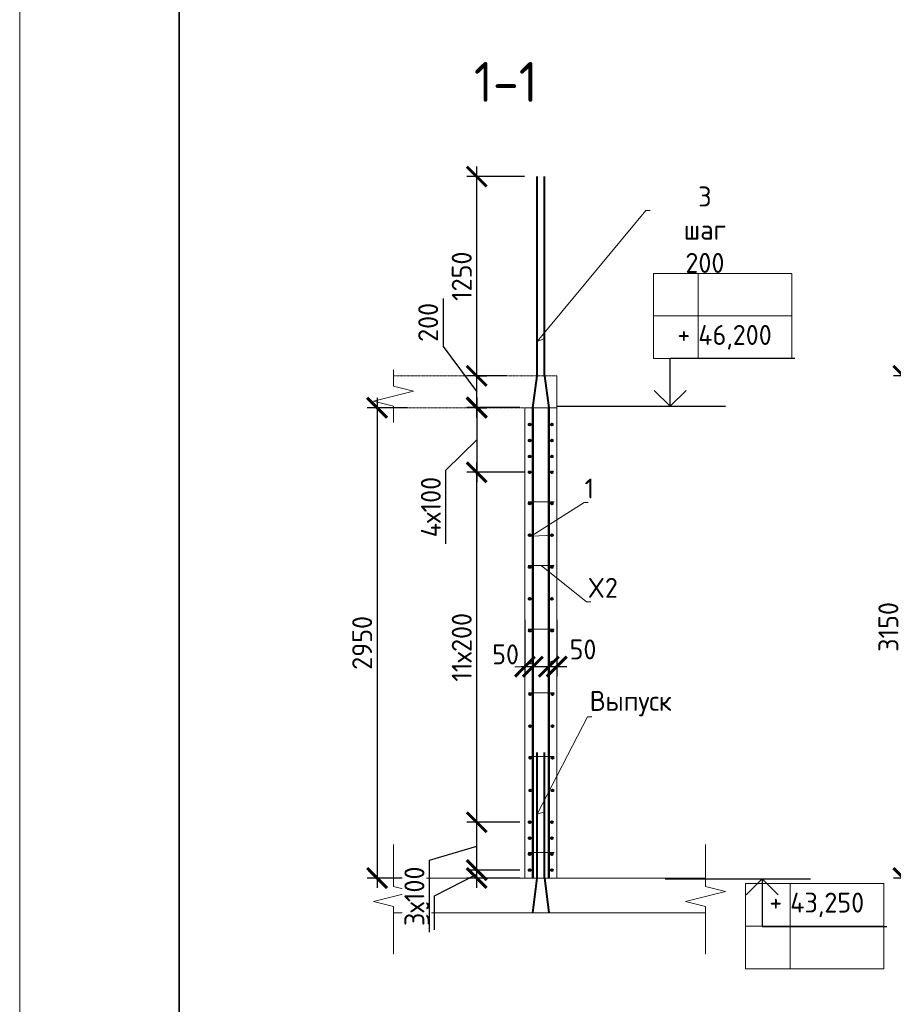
# Model space of a CAD drawing. Header units: millimetres. Extents: x 247266 to 730847, y -636031 to 10052.
# Tile 102 of 256: x 526995 to 537960, y -326985 to -314633. Entities that reach past the tile are written whole.
import ezdxf
from ezdxf import colors
from ezdxf.entities.mleader import LeaderData, LeaderLine
from ezdxf.math import Vec2, Vec3

# ---------------------------------------------------------------- set-up
doc = ezdxf.new("R2010")
doc.units = ezdxf.units.MM
doc.linetypes.add('01 Штриховая _4 мм_', pattern=[6, 3.5, -2.5])
for name, color, linetype, lineweight in [('AF_Perekritie', 7, 'Continuous', 18), ('AF_Stena', 7, 'Continuous', 18), ('KR_Fundament', 7, 'Continuous', 18), ('RAZMER', 7, 'Continuous', 15), ('Арм_шпильки', 7, 'Continuous', 18), ('Армирование', 7, 'Continuous', 40), ('АрмСтер', 7, 'Continuous', 50), ('АС-Таблицы', 7, 'Continuous', 20), ('отметки', 7, 'Continuous', 18), ('подоснова', 7, 'Continuous', 5), ('ТОНКИЕ', 7, 'Continuous', 9)]:
    doc.layers.add(name, color=color, linetype=linetype, lineweight=lineweight)
doc.layers.add('РАЗМЕРЫ', color=7, linetype='Continuous')
doc.layers.add('ТОЛСТЫЕ_ОСНОВНЫЕ', color=7, linetype='Continuous')
doc.styles.add('GOST-2.304_Type-B', font='GOST_Common.ttf')
doc.styles.add('ГОСТ', font='GOST_Common.ttf')
doc.dimstyles.new('мой 25', dxfattribs={"dimscale": 100, "dimtxt": 2.5, "dimasz": 2.5, "dimexe": 1.25, "dimexo": 0.625, "dimtad": 1, "dimdec": 0, "dimlfac": 0.5, "dimtxsty": 'GOST-2.304_Type-B', "dimblk": 'ARCHTICK', "dimcen": 2.5, "dimdle": 1.25, "dimaunit": 1, "dimadec": 1, "dimazin": 2, "dimtfac": 1, "dimtdec": 0, "dimtmove": 1, "dimatfit": 3, "dimfxl": 6, "dimfxlon": 1, "dimtfill": 1, "dimlwd": -1, "dimlwe": -1, "dimarcsym": 0})

# ---------------------------------------------------------------- blocks, each defined once
blk = doc.blocks.new('*U3685')
at = {"layer": 'ТОЛСТЫЕ_ОСНОВНЫЕ', "lineweight": 35}
blk.add_lwpolyline([(20, 5), (836, 5), (836, 589), (20, 589)], close=True, dxfattribs=at)
at = {"layer": 'ТОНКИЕ'}
blk.add_lwpolyline([(0, 0), (841, 0), (841, 594), (0, 594)], close=True, dxfattribs=at)
blk = doc.blocks.new('_None')
blk = doc.blocks.new('_ArchTick')
at = {"color": 0, "linetype": 'ByBlock', "const_width": 0.15}
blk.add_lwpolyline([(-0.5, -0.5), (0.5, 0.5)], dxfattribs=at)
blk = doc.blocks.new('*D1119')
at = {"layer": 'DEFPOINTS', "color": 0, "ltscale": 100}
for p in [(532694, -319101), (532731, -319101), (532694, -319501)]:
    blk.add_point(p, dxfattribs=at)
at = {"layer": 'РАЗМЕРЫ', "color": 0, "linetype": 'Continuous'}
for p, q in [((532309, -318130), (532309, -318731)), ((532309, -318731), (532731, -319301)), ((532731, -319626), (532731, -318976)), ((532757, -319101), (532856, -319101)), ((532756, -319501), (532856, -319501))]:
    blk.add_line(p, q, dxfattribs=at)
at = {"layer": 'РАЗМЕРЫ', "color": 0, "ltscale": 100, "xscale": 250, "yscale": 250, "zscale": 250}
for p, rotation in [((532731, -319101), 90), ((532731, -319501), 270)]:
    blk.add_blockref('_ArchTick', p, dxfattribs=dict(at, rotation=rotation))
at = {"layer": 'РАЗМЕРЫ', "color": 0, "lineweight": 0, "ltscale": 100, "insert": (532122, -318430), "char_height": 250, "attachment_point": 5, "rotation": 90, "style": 'GOST-2.304_Type-B', "bg_fill": 3, "box_fill_scale": 1.1, "bg_fill_color": 256, "bg_fill_true_color": 13158600, "bg_fill_transparency": 0}
blk.add_mtext('200', dxfattribs=at)
blk = doc.blocks.new('*D1120')
at = {"layer": 'DEFPOINTS', "color": 0, "ltscale": 100}
for p in [(533336, -322098), (533436, -322098), (533436, -322749)]:
    blk.add_point(p, dxfattribs=at)
at = {"layer": 'РАЗМЕРЫ', "color": 0, "linetype": 'Continuous'}
for p, q in [((533336, -322161), (533336, -322874)), ((533436, -322161), (533436, -322874)), ((533211, -322749), (533561, -322749))]:
    blk.add_line(p, q, dxfattribs=at)
at = {"layer": 'РАЗМЕРЫ', "color": 0, "ltscale": 100, "xscale": 250, "yscale": 250, "zscale": 250}
blk.add_blockref('_ArchTick', (533336, -322749), dxfattribs=at)
at = {"layer": 'РАЗМЕРЫ', "color": 0, "ltscale": 100, "xscale": 250, "yscale": 250, "zscale": 250, "rotation": 180}
blk.add_blockref('_ArchTick', (533436, -322749), dxfattribs=at)
at = {"layer": 'РАЗМЕРЫ', "color": 0, "lineweight": 0, "ltscale": 100, "insert": (533093, -322595), "char_height": 250, "attachment_point": 5, "style": 'GOST-2.304_Type-B', "bg_fill": 3, "box_fill_scale": 1.1, "bg_fill_color": 256, "bg_fill_true_color": 13158600, "bg_fill_transparency": 0}
blk.add_mtext('50', dxfattribs=at)
blk = doc.blocks.new('*D1121')
at = {"layer": 'DEFPOINTS', "color": 0, "ltscale": 100}
for p in [(533636, -322098), (533736, -322098), (533736, -322749)]:
    blk.add_point(p, dxfattribs=at)
at = {"layer": 'РАЗМЕРЫ', "color": 0, "linetype": 'Continuous'}
for p, q in [((533636, -322161), (533636, -322874)), ((533736, -322161), (533736, -322874)), ((533511, -322749), (533861, -322749))]:
    blk.add_line(p, q, dxfattribs=at)
at = {"layer": 'РАЗМЕРЫ', "color": 0, "ltscale": 100, "xscale": 250, "yscale": 250, "zscale": 250}
blk.add_blockref('_ArchTick', (533636, -322749), dxfattribs=at)
at = {"layer": 'РАЗМЕРЫ', "color": 0, "ltscale": 100, "xscale": 250, "yscale": 250, "zscale": 250, "rotation": 180}
blk.add_blockref('_ArchTick', (533736, -322749), dxfattribs=at)
at = {"layer": 'РАЗМЕРЫ', "color": 0, "lineweight": 0, "ltscale": 100, "insert": (534065, -322533), "char_height": 250, "attachment_point": 5, "style": 'GOST-2.304_Type-B', "bg_fill": 3, "box_fill_scale": 1.1, "bg_fill_color": 256, "bg_fill_true_color": 13158600, "bg_fill_transparency": 0}
blk.add_mtext('50', dxfattribs=at)
blk = doc.blocks.new('*D1122')
at = {"layer": 'DEFPOINTS', "color": 0, "ltscale": 100}
for p in [(531927, -319501), (531481, -325401), (533800, -325401)]:
    blk.add_point(p, dxfattribs=at)
at = {"layer": 'РАЗМЕРЫ', "color": 0, "linetype": 'Continuous'}
for p, q in [((531481, -319376), (531481, -325526)), ((531864, -319501), (531356, -319501)), ((532081, -325401), (531356, -325401))]:
    blk.add_line(p, q, dxfattribs=at)
at = {"layer": 'РАЗМЕРЫ', "color": 0, "ltscale": 100, "xscale": 250, "yscale": 250, "zscale": 250}
for p, rotation in [((531481, -319501), 90), ((531481, -325401), 270)]:
    blk.add_blockref('_ArchTick', p, dxfattribs=dict(at, rotation=rotation))
at = {"layer": 'РАЗМЕРЫ', "color": 0, "lineweight": 0, "ltscale": 100, "insert": (531293, -322451), "char_height": 250, "attachment_point": 5, "rotation": 90, "style": 'GOST-2.304_Type-B', "bg_fill": 3, "box_fill_scale": 1.1, "bg_fill_color": 256, "bg_fill_true_color": 13158600, "bg_fill_transparency": 0}
blk.add_mtext('2950', dxfattribs=at)
blk = doc.blocks.new('*D1123')
at = {"layer": 'DEFPOINTS', "color": 0, "ltscale": 100}
for p in [(532694, -319101), (532731, -319101), (532694, -319501)]:
    blk.add_point(p, dxfattribs=at)
at = {"layer": 'РАЗМЕРЫ', "color": 0, "linetype": 'Continuous'}
for p, q in [((532309, -318130), (532309, -318731)), ((532309, -318731), (532731, -319301)), ((532731, -319626), (532731, -318976)), ((532757, -319101), (532856, -319101)), ((532756, -319501), (532856, -319501))]:
    blk.add_line(p, q, dxfattribs=at)
at = {"layer": 'РАЗМЕРЫ', "color": 0, "ltscale": 100, "xscale": 250, "yscale": 250, "zscale": 250}
for p, rotation in [((532731, -319101), 90), ((532731, -319501), 270)]:
    blk.add_blockref('_ArchTick', p, dxfattribs=dict(at, rotation=rotation))
at = {"layer": 'РАЗМЕРЫ', "color": 0, "lineweight": 0, "ltscale": 100, "insert": (532122, -318430), "char_height": 250, "attachment_point": 5, "rotation": 90, "style": 'GOST-2.304_Type-B', "bg_fill": 3, "box_fill_scale": 1.1, "bg_fill_color": 256, "bg_fill_true_color": 13158600, "bg_fill_transparency": 0}
blk.add_mtext('200', dxfattribs=at)
blk = doc.blocks.new('*D1124')
at = {"layer": 'DEFPOINTS', "color": 0, "ltscale": 100}
for p in [(532731, -325301), (533336, -325301), (533336, -325401)]:
    blk.add_point(p, dxfattribs=at)
at = {"layer": 'РАЗМЕРЫ', "color": 0, "linetype": 'Continuous'}
for p, q in [((532731, -325526), (532731, -325176)), ((532200, -325624), (532731, -325351)), ((533273, -325301), (532606, -325301)), ((533273, -325401), (532606, -325401)), ((532200, -326050), (532200, -325624))]:
    blk.add_line(p, q, dxfattribs=at)
at = {"layer": 'РАЗМЕРЫ', "color": 0, "ltscale": 100, "xscale": 250, "yscale": 250, "zscale": 250}
for p, rotation in [((532731, -325301), 270), ((532731, -325401), 90)]:
    blk.add_blockref('_ArchTick', p, dxfattribs=dict(at, rotation=rotation))
at = {"layer": 'РАЗМЕРЫ', "color": 0, "lineweight": 0, "ltscale": 100, "insert": (532012, -325837), "char_height": 250, "attachment_point": 5, "rotation": 90, "style": 'GOST-2.304_Type-B', "bg_fill": 3, "box_fill_scale": 1.1, "bg_fill_color": 256, "bg_fill_true_color": 13158600, "bg_fill_transparency": 0}
blk.add_mtext('50', dxfattribs=at)
blk = doc.blocks.new('*D1125')
at = {"layer": 'DEFPOINTS', "color": 0, "ltscale": 100}
for p in [(532731, -324701), (533336, -324701), (533237, -325301)]:
    blk.add_point(p, dxfattribs=at)
at = {"layer": 'РАЗМЕРЫ', "color": 0, "linetype": 'Continuous'}
for p, q in [((532731, -325426), (532731, -324576)), ((533273, -324701), (532606, -324701)), ((532137, -325179), (532731, -325001)), ((532137, -326080), (532137, -325179)), ((533174, -325301), (532606, -325301))]:
    blk.add_line(p, q, dxfattribs=at)
at = {"layer": 'РАЗМЕРЫ', "color": 0, "ltscale": 100, "xscale": 250, "yscale": 250, "zscale": 250}
for p, rotation in [((532731, -324701), 90), ((532731, -325301), 270)]:
    blk.add_blockref('_ArchTick', p, dxfattribs=dict(at, rotation=rotation))
at = {"layer": 'РАЗМЕРЫ', "color": 0, "lineweight": 0, "ltscale": 100, "insert": (531949, -325630), "char_height": 250, "attachment_point": 5, "rotation": 90, "style": 'GOST-2.304_Type-B', "bg_fill": 3, "box_fill_scale": 1.1, "bg_fill_color": 256, "bg_fill_true_color": 13158600, "bg_fill_transparency": 0}
blk.add_mtext('3х100', dxfattribs=at)
blk = doc.blocks.new('*D1126')
at = {"layer": 'DEFPOINTS', "color": 0, "ltscale": 100}
for p in [(532731, -320311), (533396, -320311), (533305, -324701)]:
    blk.add_point(p, dxfattribs=at)
at = {"layer": 'РАЗМЕРЫ', "color": 0, "linetype": 'Continuous'}
for p, q in [((532731, -324826), (532731, -320186)), ((533331, -320311), (532606, -320311)), ((533243, -324701), (532606, -324701))]:
    blk.add_line(p, q, dxfattribs=at)
at = {"layer": 'РАЗМЕРЫ', "color": 0, "ltscale": 100, "xscale": 250, "yscale": 250, "zscale": 250}
for p, rotation in [((532731, -320311), 90), ((532731, -324701), 270)]:
    blk.add_blockref('_ArchTick', p, dxfattribs=dict(at, rotation=rotation))
at = {"layer": 'РАЗМЕРЫ', "color": 0, "lineweight": 0, "ltscale": 100, "insert": (532543, -322506), "char_height": 250, "attachment_point": 5, "rotation": 90, "style": 'GOST-2.304_Type-B', "bg_fill": 3, "box_fill_scale": 1.1, "bg_fill_color": 256, "bg_fill_true_color": 13158600, "bg_fill_transparency": 0}
blk.add_mtext('11х200', dxfattribs=at)
blk = doc.blocks.new('*D1127')
at = {"layer": 'DEFPOINTS', "color": 0, "ltscale": 100}
for p in [(533336, -319497), (532731, -320311), (533023, -320311)]:
    blk.add_point(p, dxfattribs=at)
at = {"layer": 'РАЗМЕРЫ', "color": 0, "linetype": 'Continuous'}
for p, q in [((532731, -319372), (532731, -320436)), ((533273, -319497), (532606, -319497)), ((532342, -320284), (532731, -319904)), ((532342, -321210), (532342, -320284)), ((532961, -320311), (532606, -320311))]:
    blk.add_line(p, q, dxfattribs=at)
at = {"layer": 'РАЗМЕРЫ', "color": 0, "ltscale": 100, "xscale": 250, "yscale": 250, "zscale": 250}
for p, rotation in [((532731, -319497), 90), ((532731, -320311), 270)]:
    blk.add_blockref('_ArchTick', p, dxfattribs=dict(at, rotation=rotation))
at = {"layer": 'РАЗМЕРЫ', "color": 0, "lineweight": 0, "ltscale": 100, "insert": (532155, -320747), "char_height": 250, "attachment_point": 5, "rotation": 90, "style": 'GOST-2.304_Type-B', "bg_fill": 3, "box_fill_scale": 1.1, "bg_fill_color": 256, "bg_fill_true_color": 13158600, "bg_fill_transparency": 0}
blk.add_mtext('4х100', dxfattribs=at)
blk = doc.blocks.new('*D1128')
at = {"layer": 'DEFPOINTS', "color": 0, "ltscale": 100}
for p in [(532731, -316601), (533571, -316601), (533169, -319101)]:
    blk.add_point(p, dxfattribs=at)
at = {"layer": 'РАЗМЕРЫ', "color": 0, "linetype": 'Continuous'}
for p, q in [((532731, -319226), (532731, -316476)), ((533331, -316601), (532606, -316601)), ((533107, -319101), (532606, -319101))]:
    blk.add_line(p, q, dxfattribs=at)
at = {"layer": 'РАЗМЕРЫ', "color": 0, "ltscale": 100, "xscale": 250, "yscale": 250, "zscale": 250}
for p, rotation in [((532731, -316601), 90), ((532731, -319101), 270)]:
    blk.add_blockref('_ArchTick', p, dxfattribs=dict(at, rotation=rotation))
at = {"layer": 'РАЗМЕРЫ', "color": 0, "lineweight": 0, "ltscale": 100, "insert": (532543, -317851), "char_height": 250, "attachment_point": 5, "rotation": 90, "style": 'GOST-2.304_Type-B', "bg_fill": 3, "box_fill_scale": 1.1, "bg_fill_color": 256, "bg_fill_true_color": 13158600, "bg_fill_transparency": 0}
blk.add_mtext('1250', dxfattribs=at)
blk = doc.blocks.new('*D1131')
at = {"layer": 'DEFPOINTS', "color": 0, "ltscale": 100}
for p in [(540340, -319101), (538086, -325401), (540404, -325401)]:
    blk.add_point(p, dxfattribs=at)
at = {"layer": 'РАЗМЕРЫ', "color": 0, "linetype": 'Continuous'}
for p, q in [((538086, -318976), (538086, -325526)), ((538686, -319101), (537961, -319101)), ((538686, -325401), (537961, -325401))]:
    blk.add_line(p, q, dxfattribs=at)
at = {"layer": 'РАЗМЕРЫ', "color": 0, "ltscale": 100, "xscale": 250, "yscale": 250, "zscale": 250}
for p, rotation in [((538086, -319101), 90), ((538086, -325401), 270)]:
    blk.add_blockref('_ArchTick', p, dxfattribs=dict(at, rotation=rotation))
at = {"layer": 'РАЗМЕРЫ', "color": 0, "lineweight": 0, "ltscale": 100, "insert": (537898, -322251), "char_height": 250, "attachment_point": 5, "rotation": 90, "style": 'GOST-2.304_Type-B', "bg_fill": 3, "box_fill_scale": 1.1, "bg_fill_color": 256, "bg_fill_true_color": 13158600, "bg_fill_transparency": 0}
blk.add_mtext('3150', dxfattribs=at)
blk = doc.blocks.new('*T2958')
at = {"layer": 'DEFPOINTS', "color": 8, "linetype": 'ByBlock', "lineweight": 0}
for p, q in [((0, 1067), (1734, 1067)), ((0, 0), (0, 1067)), ((561, 0), (561, 1067)), ((1734, 0), (1734, 1067)), ((0, 533), (1734, 533)), ((0, 0), (1734, 0))]:
    blk.add_line(p, q, dxfattribs=at)
at = {"layer": 'АС-Таблицы', "color": 0, "char_height": 250, "style": 'ГОСТ'}
for s, insert, width, attachment_point in [('+', (461, 967), 361.22, 3), ('43,250', (561, 800), 1173.09, 4)]:
    blk.add_mtext(s, dxfattribs=dict(at, insert=insert, width=width, attachment_point=attachment_point))
blk = doc.blocks.new('*T2967')
at = {"layer": 'DEFPOINTS', "color": 8, "linetype": 'ByBlock', "lineweight": 0}
for p, q in [((0, 0), (1734, 0)), ((0, 0), (0, -1067)), ((561, 0), (561, -1067)), ((1734, 0), (1734, -1067)), ((0, -533), (1734, -533)), ((0, -1067), (1734, -1067))]:
    blk.add_line(p, q, dxfattribs=at)
at = {"layer": 'АС-Таблицы', "color": 0, "char_height": 250, "style": 'ГОСТ'}
for s, insert, width, attachment_point in [('+', (461, -633), 361.22, 3), ('46,200', (561, -800), 1173.09, 4)]:
    blk.add_mtext(s, dxfattribs=dict(at, insert=insert, width=width, attachment_point=attachment_point))

msp = doc.modelspace()

# ---------------------------------------------------------------- linework, layer by layer
for points in [[(534682.95, -319482.73), (535517.52, -319482.73)], [(535017.09, -319482.73), (535851.65, -319482.73)], [(535097.4, -325411.01), (536921.07, -325411.01)]]:
    msp.add_lwpolyline(points)
at = {"layer": 'AF_Perekritie', "linetype": '01 Штриховая _4 мм_', "lineweight": 9}
for p, q in [((533735.63, -319100.96), (531687.05, -319100.96)), ((531687.05, -319500.96), (533735.63, -319500.96))]:
    msp.add_line(p, q, dxfattribs=at)
at = {"layer": 'AF_Stena', "lineweight": 20}
for p, q in [((533335.63, -319500.96), (533335.63, -325400.96)), ((533735.63, -319500.96), (533335.63, -319500.96)), ((533735.63, -325400.96), (533735.63, -319500.96))]:
    msp.add_line(p, q, dxfattribs=at)
for points in [[(531687.05, -319175.96), (531687.05, -319025.96)], [(531687.05, -319175.96), (531687.05, -319230.96)], [(531937.05, -319293.46), (531437.05, -319418.46)], [(531687.05, -319230.96), (531937.05, -319293.46)], [(531437.05, -319418.46), (531687.05, -319480.96)], [(531687.05, -319480.96), (531687.05, -319535.96)], [(531687.05, -319535.96), (531687.05, -319685.96)], [(531687.05, -325454.3), (531687.05, -324982.44)], [(535603.45, -325454.3), (535603.45, -324982.44)], [(531687.05, -325454.3), (531687.05, -325509.3)], [(535603.45, -325454.3), (535603.45, -325509.3)], [(531937.05, -325571.8), (531437.05, -325696.8)], [(531687.05, -325509.3), (531937.05, -325571.8)], [(535853.45, -325571.8), (535353.45, -325696.8)], [(535603.45, -325509.3), (535853.45, -325571.8)], [(531437.05, -325696.8), (531687.05, -325759.3)], [(535353.45, -325696.8), (535603.45, -325759.3)], [(531687.05, -325759.3), (531687.05, -325814.3)], [(531687.05, -325814.3), (531687.05, -326358.41)], [(535603.45, -325759.3), (535603.45, -325814.3)], [(535603.45, -325814.3), (535603.45, -326358.41)]]:
    msp.add_lwpolyline(points, dxfattribs=at)
at = {"layer": 'KR_Fundament', "lineweight": 9}
for p, q in [((535603.45, -325400.96), (531687.05, -325400.96)), ((531687.05, -325836.81), (535603.45, -325836.81))]:
    msp.add_line(p, q, dxfattribs=at)
at = {"layer": 'RAZMER', "ltscale": 100}
for p, q in [((535161.46, -318880.96), (536723.96, -318880.96)), ((535161.46, -318883.6), (536723.96, -318883.6)), ((535161.46, -318883.6), (536723.96, -318883.6)), ((536315.86, -326010.13), (537878.36, -326010.13)), ((536315.86, -326010.13), (537878.36, -326010.13)), ((536315.86, -326012.78), (537878.36, -326012.78))]:
    msp.add_line(p, q, dxfattribs=at)
at = {"layer": 'Арм_шпильки'}
msp.add_line((533375.63, -320681.12), (533705.14, -320681.12), dxfattribs=at)
at = {"layer": 'Армирование', "ltscale": 100}
for p, q in [((533490.92, -319100.96), (533490.92, -316600.96)), ((533581.64, -319100.96), (533581.64, -316600.96)), ((533490.62, -325400.96), (533490.92, -323827.83)), ((533581.34, -325400.96), (533581.64, -323827.83))]:
    msp.add_line(p, q, dxfattribs=at)
for centre in [(533395.63, -320701.12), (533675.63, -320701.12), (533395.63, -321101.12), (533675.63, -321101.12), (533675.63, -324900.96), (533675.63, -325300.96)]:
    msp.add_circle(centre, 12, dxfattribs=at)
at = {"layer": 'АрмСтер', "ltscale": 15}
for p, q in [((533436.91, -325400.96), (533436.91, -319500.96)), ((533635.33, -325400.96), (533635.33, -319500.96))]:
    msp.add_line(p, q, dxfattribs=at)
at = {"layer": 'отметки', "linetype": 'Continuous', "lineweight": 25, "ltscale": 100}
for p, q in [((535159.93, -319482.73), (535159.93, -318882.73)), ((536314.33, -325411.01), (536314.33, -326011.01))]:
    msp.add_line(p, q, dxfattribs=at)
for points in [[(534959.93, -319282.73), (535159.93, -319482.73), (535359.93, -319282.73)], [(536114.33, -325611.01), (536314.33, -325411.01), (536514.33, -325611.01)]]:
    msp.add_lwpolyline(points, dxfattribs=at)

# ---------------------------------------------------------------- block references
at = {"xscale": 100, "yscale": 100, "zscale": 100}
msp.add_blockref('*U3685', (526994.57, -345086.19, 3100), dxfattribs=at)
msp.add_blockref('*T2967', (534950.51, -317816.94))

# ---------------------------------------------------------------- texts
at = {"layer": 'РАЗМЕРЫ', "insert": (533096.62, -315413.36), "char_height": 500, "attachment_point": 5, "style": 'GOST-2.304_Type-B'}
msp.add_mtext_dynamic_manual_height_columns('1-1', width=3941.2128, gutter_width=625, heights=[0], dxfattribs=at)

# ---------------------------------------------------------------- leaders
at = {"layer": 'подоснова'}
ml = msp.add_multileader_mtext('Standard', dxfattribs=at)
ml.set_content('1 ', color=256, style='GOST-2.304_Type-B')
ml.set_leader_properties(color=256, linetype='ByLayer', lineweight=15)
ml.set_arrow_properties(name='NONE')
ml.build(insert=Vec2(0, 0))
ml.multileader.update_dxf_attribs({"text_left_attachment_type": 6, "text_right_attachment_type": 6, "dogleg_length": 10, "arrow_head_size": 18})
ctx = ml.context
ctx.base_point, ctx.char_height, ctx.arrow_head_size, ctx.landing_gap_size, ctx.plane_origin = Vec3(534087.68, -320688.52), 250, 18, 20, Vec3(533093.17, -320248.24)
ctx.left_attachment, ctx.right_attachment, ctx.text_align_type = 6, 6, 1
notes = []
notes.append((ctx, [(0, (1, 1, 0), (534077.65, -320688.52), (1, 0), 10, [(1, [(533699.63, -321101.12), (533415.78, -321110.5)], 0, [])])]))
ctx.mtext.insert, ctx.mtext.width, ctx.mtext.alignment, ctx.mtext.flow_direction = Vec3(534145.18, -320388.52), 22.8978, 2, 5
ml = msp.add_multileader_mtext('Standard', dxfattribs=at)
ml.set_content('Выпуск', color=256, style='GOST-2.304_Type-B')
ml.set_leader_properties(color=256, linetype='ByLayer', lineweight=15)
ml.set_arrow_properties(name='NONE')
ml.build(insert=Vec2(0, 0))
ml.multileader.update_dxf_attribs({"text_left_attachment_type": 6, "text_right_attachment_type": 6, "dogleg_length": 10, "arrow_head_size": 18})
ctx = ml.context
ctx.base_point, ctx.char_height, ctx.arrow_head_size, ctx.landing_gap_size, ctx.plane_origin = Vec3(534131.92, -323378.54), 250, 18, 20, Vec3(532974.91, -323360.41)
ctx.left_attachment, ctx.right_attachment, ctx.text_align_type = 6, 6, 1
notes.append((ctx, [(0, (1, 1, 0), (534121.41, -323378.87), (1, 0), 10, [(1, [(533581.5, -324570.77), (533490.65, -324598.31)], 0, [])])]))
ctx.mtext.insert, ctx.mtext.width, ctx.mtext.alignment, ctx.mtext.flow_direction = Vec3(534664.42, -323053.54), 22.8978, 2, 5
for ctx, leaders in notes:
    for number, flags, end, landing, length, lines in leaders:
        leader = LeaderData()
        leader.index, (leader.has_last_leader_line, leader.has_dogleg_vector, leader.attachment_direction) = number, flags
        leader.last_leader_point, leader.dogleg_vector, leader.dogleg_length = Vec3(end), Vec3(landing), length
        for number, points, colour, breaks in lines:
            line = LeaderLine()
            line.index, line.vertices, line.color, line.breaks = number, Vec3.list(points), colors.encode_raw_color(colour), breaks
            leader.lines.append(line)
        ctx.leaders.append(leader)

# ---------------------------------------------------------------- next in the draw order: dimensions: what is measured, and where the dimension line sits
at = {"layer": 'РАЗМЕРЫ', "lineweight": 0}
dim = msp.add_linear_dim(base=(532730.91, -319100.96), p1=(532693.91, -319500.96), p2=(532694.15, -319100.96), angle=90, dimstyle='мой 25', dxfattribs=at)
dim.commit()
dim.dimension.update_dxf_attribs({"geometry": '*D1119', "text_midpoint": (532309.44, -318668.23), "dimtype": 160})
dim = msp.add_linear_dim(base=(538085.57, -325400.96), p1=(540340.13, -319100.98), p2=(540404.35, -325400.96), angle=90, dimstyle='мой 25', dxfattribs=at)
dim.commit()
dim.dimension.update_dxf_attribs({"geometry": '*D1131', "text_midpoint": (537897.95, -322250.97)})
dim = msp.add_linear_dim(base=(533435.59, -322748.55), p1=(533335.63, -322098.38), p2=(533435.59, -322098.38), dimstyle='мой 25', dxfattribs=at)
dim.commit()
dim.dimension.update_dxf_attribs({"geometry": '*D1120', "text_midpoint": (533093, -322783.12), "dimtype": 160})

# ---------------------------------------------------------------- next in the draw order: block references
msp.add_blockref('*T2958', (536104.91, -326538.51))

# ---------------------------------------------------------------- next in the draw order: dimensions: what is measured, and where the dimension line sits
dim = msp.add_linear_dim(base=(533735.63, -322748.55), p1=(533635.59, -322098.38), p2=(533735.63, -322098.38), dimstyle='мой 25', dxfattribs=at)
dim.commit()
dim.dimension.update_dxf_attribs({"geometry": '*D1121', "text_midpoint": (534065.24, -322720.54), "dimtype": 160})

# ---------------------------------------------------------------- next in the draw order: dimensions: what is measured, and where the dimension line sits
dim = msp.add_linear_dim(base=(531481.07, -325400.96), p1=(531926.59, -319500.96), p2=(533799.86, -325400.96), angle=90, dimstyle='мой 25', dxfattribs=at)
dim.commit()
dim.dimension.update_dxf_attribs({"geometry": '*D1122', "text_midpoint": (531293.45, -322450.96)})

# ---------------------------------------------------------------- next in the draw order: linework, layer by layer
msp.add_lwpolyline([(533738.26, -319482.73), (535561.93, -319482.73)])
at = {"layer": 'AF_Stena', "lineweight": 20}
msp.add_line((533735.63, -319500.96), (533735.63, -319101.98), dxfattribs=at)
at = {"layer": 'Арм_шпильки'}
for p, q in [((533375.63, -321479.44), (533705.14, -321479.44)), ((533378.31, -322277.77), (533705.14, -322277.77)), ((533380.98, -323076.1), (533705.14, -323076.1)), ((533383.66, -323874.43), (533705.14, -323874.43)), ((533375.63, -325080.96), (533705.14, -325080.96))]:
    msp.add_line(p, q, dxfattribs=at)
at = {"layer": 'Армирование', "ltscale": 100}
for p, q in [((533436.91, -319503.4), (533490.92, -319100.96)), ((533581.64, -319100.96), (533635.63, -319503.4)), ((533436.91, -325836.81), (533490.62, -325400.96)), ((533581.34, -325400.96), (533635.33, -325835.53))]:
    msp.add_line(p, q, dxfattribs=at)
for centre in [(533675.63, -319710.96), (533395.63, -319910.96), (533675.63, -319910.96), (533675.63, -320110.96), (533675.63, -320310.96), (533395.63, -321499.44), (533675.63, -321499.44), (533395.63, -321899.44), (533675.63, -321899.44), (533398.31, -322297.77), (533678.31, -322297.77), (533398.31, -322697.77), (533678.31, -322697.77), (533400.98, -323096.1), (533680.98, -323096.1), (533400.98, -323496.1), (533680.98, -323496.1), (533403.66, -323894.43), (533683.66, -323894.43), (533403.66, -324301.43), (533683.66, -324301.43), (533675.63, -324700.96), (533675.63, -325100.96)]:
    msp.add_circle(centre, 12, dxfattribs=at)

# ---------------------------------------------------------------- next in the draw order: dimensions: what is measured, and where the dimension line sits
at = {"layer": 'РАЗМЕРЫ', "lineweight": 0}
for base, p1, p2, picture, middle in [((532730.91, -319100.96), (532693.91, -319500.96), (532694.15, -319100.96), '*D1123', (532309.44, -318668.23)), ((532730.91, -325301.12), (533335.63, -325400.96), (533335.63, -325301.12), '*D1124', (532199.66, -325686.84))]:
    dim = msp.add_linear_dim(base=base, p1=p1, p2=p2, angle=90, dimstyle='мой 25', dxfattribs=at)
    dim.commit()
    dim.dimension.update_dxf_attribs({"geometry": picture, "text_midpoint": middle, "dimtype": 160})

# ---------------------------------------------------------------- next in the draw order: leaders
at = {"layer": 'подоснова'}
ml = msp.add_multileader_mtext('Standard', dxfattribs=at)
ml.set_content('X2', color=256, style='GOST-2.304_Type-B')
ml.set_leader_properties(color=256, linetype='ByLayer', lineweight=15)
ml.set_arrow_properties(name='NONE')
ml.build(insert=Vec2(0, 0))
ml.multileader.update_dxf_attribs({"text_left_attachment_type": 6, "text_right_attachment_type": 6, "dogleg_length": 10, "arrow_head_size": 18})
ctx = ml.context
ctx.base_point, ctx.char_height, ctx.arrow_head_size, ctx.landing_gap_size, ctx.plane_origin = Vec3(534118.68, -321935.55), 250, 18, 20, Vec3(533124.16, -320789.41)
ctx.left_attachment, ctx.right_attachment, ctx.text_align_type = 6, 6, 1
notes = []
notes.append((ctx, [(0, (1, 1, 0), (534108.5, -321935.8), (1, 0), 10, [(0, [(533540.38, -321479.44)], 0, [])])]))
ctx.mtext.insert, ctx.mtext.width, ctx.mtext.alignment, ctx.mtext.flow_direction = Vec3(534313.68, -321635.55), 22.8978, 2, 5
for ctx, leaders in notes:
    for number, flags, end, landing, length, lines in leaders:
        leader = LeaderData()
        leader.index, (leader.has_last_leader_line, leader.has_dogleg_vector, leader.attachment_direction) = number, flags
        leader.last_leader_point, leader.dogleg_vector, leader.dogleg_length = Vec3(end), Vec3(landing), length
        for number, points, colour, breaks in lines:
            line = LeaderLine()
            line.index, line.vertices, line.color, line.breaks = number, Vec3.list(points), colors.encode_raw_color(colour), breaks
            leader.lines.append(line)
        ctx.leaders.append(leader)

# ---------------------------------------------------------------- next in the draw order: dimensions: what is measured, and where the dimension line sits
at = {"layer": 'РАЗМЕРЫ', "lineweight": 0}
dim = msp.add_linear_dim(base=(532730.91, -316600.96), p1=(533169.09, -319100.96), p2=(533571.38, -316600.96), angle=90, dimstyle='мой 25', dxfattribs=at)
dim.commit()
dim.dimension.update_dxf_attribs({"geometry": '*D1128', "text_midpoint": (532543.29, -317850.96)})
dim = msp.add_linear_dim(base=(532730.91, -324701.12), p1=(533236.63, -325301.12), p2=(533335.63, -324701.12), angle=90, text='3х100', dimstyle='мой 25', dxfattribs=at)
dim.commit()
dim.dimension.update_dxf_attribs({"geometry": '*D1125', "text_midpoint": (531949.16, -325241.85)})

# ---------------------------------------------------------------- next in the draw order: linework, layer by layer
at = {"layer": 'Армирование', "ltscale": 100}
for centre in [(533395.63, -325100.96), (533395.63, -325300.96)]:
    msp.add_circle(centre, 12, dxfattribs=at)

# ---------------------------------------------------------------- next in the draw order: dimensions: what is measured, and where the dimension line sits
at = {"layer": 'РАЗМЕРЫ', "lineweight": 0}
dim = msp.add_linear_dim(base=(532730.91, -320310.96), p1=(533305.01, -324701.12), p2=(533395.63, -320310.96), angle=90, text='11х200', dimstyle='мой 25', dxfattribs=at)
dim.commit()
dim.dimension.update_dxf_attribs({"geometry": '*D1126', "text_midpoint": (532543.29, -322506.04)})

# ---------------------------------------------------------------- next in the draw order: leaders
at = {"layer": 'подоснова'}
ml = msp.add_multileader_mtext('Standard', dxfattribs=at)
ml.set_content('3 шаг 200', color=256, style='GOST-2.304_Type-B')
ml.set_leader_properties(color=256, linetype='ByLayer', lineweight=15)
ml.set_arrow_properties(name='NONE')
ml.build(insert=Vec2(0, 0))
ml.multileader.update_dxf_attribs({"text_left_attachment_type": 6, "text_right_attachment_type": 6, "dogleg_length": 10, "arrow_head_size": 18})
ctx = ml.context
ctx.base_point, ctx.char_height, ctx.arrow_head_size, ctx.landing_gap_size, ctx.plane_origin = Vec3(534864.66, -317025.66), 250, 18, 20, Vec3(533082.33, -317616.54)
ctx.left_attachment, ctx.right_attachment, ctx.text_align_type = 6, 6, 1
notes = []
notes.append((ctx, [(0, (1, 1, 0), (534854.06, -317025.91), (1, 0), 10, [(1, [(533581.64, -318633.06), (533490.92, -318670.9)], 0, [])])]))
ctx.mtext.insert, ctx.mtext.width, ctx.mtext.alignment, ctx.mtext.flow_direction = Vec3(535595.27, -316725.66), 22.8978, 2, 5
for ctx, leaders in notes:
    for number, flags, end, landing, length, lines in leaders:
        leader = LeaderData()
        leader.index, (leader.has_last_leader_line, leader.has_dogleg_vector, leader.attachment_direction) = number, flags
        leader.last_leader_point, leader.dogleg_vector, leader.dogleg_length = Vec3(end), Vec3(landing), length
        for number, points, colour, breaks in lines:
            line = LeaderLine()
            line.index, line.vertices, line.color, line.breaks = number, Vec3.list(points), colors.encode_raw_color(colour), breaks
            leader.lines.append(line)
        ctx.leaders.append(leader)

# ---------------------------------------------------------------- next in the draw order: linework, layer by layer
at = {"layer": 'Армирование', "ltscale": 100}
for centre in [(533395.63, -320110.96), (533395.63, -320310.96), (533395.63, -324700.96), (533395.63, -324900.96)]:
    msp.add_circle(centre, 12, dxfattribs=at)

# ---------------------------------------------------------------- next in the draw order: dimensions: what is measured, and where the dimension line sits
at = {"layer": 'РАЗМЕРЫ', "lineweight": 0}
dim = msp.add_linear_dim(base=(532730.91, -320310.96), p1=(533335.63, -319496.85), p2=(533023.21, -320310.96), angle=90, text='4х100', dimstyle='мой 25', dxfattribs=at)
dim.commit()
dim.dimension.update_dxf_attribs({"geometry": '*D1127', "text_midpoint": (532342.47, -320346.88), "dimtype": 160})

# ---------------------------------------------------------------- next in the draw order: linework, layer by layer
at = {"layer": 'Армирование', "ltscale": 100}
msp.add_circle((533395.63, -319710.96), 12, dxfattribs=at)

doc.saveas('drawing.dxf')
